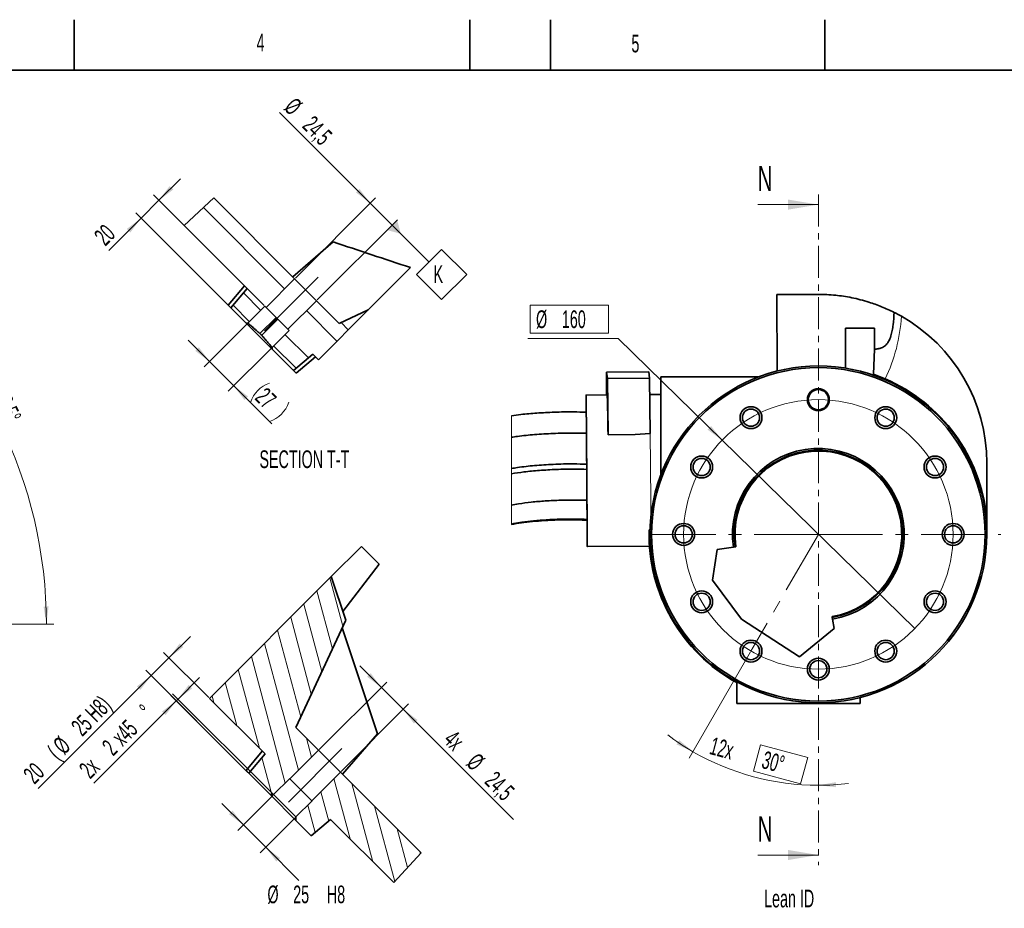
# Model space of a CAD drawing. Header units: millimetres. Extents: x 0 to 6335, y 0 to 44684.
# Tile 11 of 15: x 2139 to 4088, y 2441 to 4200. Entities that reach past the tile are written whole.
import ezdxf

# ---------------------------------------------------------------- set-up
doc = ezdxf.new("R2010")
doc.units = ezdxf.units.MM
doc.header["$LTSCALE"] = 10
doc.linetypes.add('CENTER', pattern=[10.16, 6.35, -1.27, 1.27, -1.27])
doc.linetypes.add('CENTERX2', pattern=[20.32, 12.7, -2.54, 2.54, -2.54])
doc.styles.add('SLDTEXTSTYLE0', font='TXT', dxfattribs={"width": 0.605})
doc.dimstyles.new('SLDDIMSTYLE13', dxfattribs={"dimtxt": 35, "dimasz": 35, "dimexe": 0, "dimexo": 0.0625, "dimgap": -8.75, "dimtad": 1, "dimdec": 4, "dimlfac": 3, "dimzin": 12, "dimdsep": 46, "dimtxsty": 'SLDTEXTSTYLE0', "dimsah": 1, "dimcen": 0.09, "dimadec": 1, "dimazin": 3, "dimtfac": 1, "dimtofl": 0, "dimtmove": 0, "dimatfit": 3, "dimfxl": 1, "dimfrac": 2, "dimtolj": 1, "dimarcsym": 0})
doc.dimstyles.new('SLDDIMSTYLE18', dxfattribs={"dimtxt": 35, "dimasz": 35, "dimexe": 0, "dimexo": 0.0625, "dimgap": 8.75, "dimtad": 1, "dimdec": 1, "dimlfac": 0.4, "dimrnd": 1e-09, "dimzin": 12, "dimdsep": 46, "dimtxsty": 'SLDTEXTSTYLE0', "dimsah": 1, "dimcen": 0.09, "dimadec": 0, "dimazin": 3, "dimtfac": 1, "dimtmove": 0, "dimatfit": 0, "dimfxl": 1, "dimfrac": 2, "dimtolj": 1, "dimtzin": 12, "dimarcsym": 0})
doc.dimstyles.new('SLDDIMSTYLE23', dxfattribs={"dimtxt": 35, "dimasz": 35, "dimexe": 0, "dimexo": 0.0625, "dimgap": -8.75, "dimtad": 0, "dimtih": 1, "dimtoh": 1, "dimdec": 1, "dimlfac": 0.3, "dimrnd": 1e-09, "dimzin": 12, "dimdsep": 46, "dimtxsty": 'SLDTEXTSTYLE0', "dimblk1": 'NONE', "dimsah": 1, "dimcen": 0, "dimadec": 0, "dimazin": 3, "dimtfac": 1, "dimtmove": 0, "dimatfit": 3, "dimldrblk": 'NONE', "dimfxl": 1, "dimfrac": 2, "dimtolj": 1, "dimarcsym": 0})
doc.dimstyles.new('SLDDIMSTYLE3', dxfattribs={"dimtxt": 35, "dimasz": 35, "dimexe": 0, "dimexo": 0.0625, "dimgap": 8.75, "dimtad": 1, "dimdec": 4, "dimlfac": 10, "dimzin": 12, "dimdsep": 46, "dimtxsty": 'SLDTEXTSTYLE0', "dimsah": 1, "dimcen": 0.09, "dimadec": 1, "dimazin": 3, "dimtfac": 1, "dimtofl": 0, "dimtmove": 0, "dimatfit": 3, "dimfxl": 1, "dimfrac": 2, "dimtolj": 1, "dimtzin": 12, "dimarcsym": 0})
doc.dimstyles.new('SLDDIMSTYLE7', dxfattribs={"dimtxt": 35, "dimasz": 35, "dimexe": 0, "dimexo": 0.0625, "dimgap": 8.75, "dimtad": 1, "dimdec": 1, "dimlfac": 0.4, "dimrnd": 1e-09, "dimzin": 12, "dimdsep": 46, "dimtxsty": 'SLDTEXTSTYLE0', "dimsah": 1, "dimcen": 0.09, "dimadec": 0, "dimazin": 3, "dimtfac": 1, "dimtmove": 0, "dimatfit": 0, "dimfxl": 1, "dimfrac": 2, "dimtolj": 1, "dimtzin": 12, "dimarcsym": 0})
doc.dimstyles.new('SLDDIMSTYLE8', dxfattribs={"dimtxt": 35, "dimasz": 35, "dimexe": 0, "dimexo": 0.0625, "dimgap": 8.75, "dimtad": 0, "dimtih": 1, "dimtoh": 1, "dimdec": 1, "dimlfac": 0.4, "dimrnd": 1e-09, "dimzin": 12, "dimdsep": 46, "dimtxsty": 'SLDTEXTSTYLE0', "dimsah": 1, "dimcen": 0.09, "dimadec": 0, "dimazin": 3, "dimtfac": 1, "dimtmove": 0, "dimatfit": 0, "dimfxl": 1, "dimfrac": 2, "dimtolj": 1, "dimarcsym": 0})

# ---------------------------------------------------------------- blocks, each defined once
blk = doc.blocks.new('_D_3')
at = {"color": 7, "linetype": 'Continuous', "lineweight": 0}
for p, q in [((1534.5, 3322.5), (1848.3, 3731.6)), ((1635.6, 3003.6), (2207.3, 3003.6))]:
    blk.add_line(p, q, dxfattribs=at)
at = {"color": 7, "linetype": 'Continuous', "lineweight": 18}
blk.add_arc((1289.7, 3003.6), 902.6, 0, 52.5, dxfattribs=at)
for points in [[(1839.2, 3719.7), (1863.4, 3693.9), (1869.6, 3701.7)], [(2192.3, 3003.6), (2196.6, 3038.7), (2186.6, 3038.5)]]:
    blk.add_solid(points, dxfattribs=at)
at = {"color": 7, "linetype": 'Continuous', "lineweight": 18, "insert": (2114.7, 3473.3), "char_height": 35, "attachment_point": 1, "rotation": 296.25, "style": 'SLDTEXTSTYLE0'}
blk.add_mtext('52,5°', dxfattribs=at)
blk = doc.blocks.new('_D_9')
at = {"color": 7, "linetype": 'Continuous', "lineweight": 0}
for p, q in [((2452.8, 2855.5), (2495.2, 2897.9)), ((2640.6, 2667.6), (2442.1, 2866.1)), ((2449.2, 2851.9), (2286.1, 2688.8)), ((2591.2, 2709.9), (2438.6, 2862.5)), ((2449.2, 2851.9), (2452.8, 2855.5))]:
    blk.add_line(p, q, dxfattribs=at)
at = {"color": 7, "linetype": 'Continuous', "lineweight": 18}
for points in [[(2452.8, 2855.5), (2481, 2876.7), (2474, 2883.7)], [(2449.2, 2851.9), (2420.9, 2830.7), (2428, 2823.6)]]:
    blk.add_solid(points, dxfattribs=at)
at = {"color": 7, "linetype": 'Continuous', "lineweight": 18, "char_height": 35, "attachment_point": 1, "rotation": 45, "style": 'SLDTEXTSTYLE0'}
for s, insert in [('%%d', (2373.3, 2839.8)), ('x45', (2318.4, 2785)), ('2', (2299.5, 2766.1)), ('2x', (2254.1, 2720.7))]:
    blk.add_mtext(s, dxfattribs=dict(at, insert=insert))
blk = doc.blocks.new('_D_10')
at = {"color": 7, "linetype": 'Continuous', "lineweight": 0}
for p, q in [((2434.7, 2937.1), (2477.2, 2979.5)), ((2513.6, 2858.3), (2424.1, 2947.7)), ((2434.7, 2937.1), (2399.4, 2901.8)), ((2591.2, 2709.9), (2388.8, 2912.4)), ((2399.4, 2901.8), (2175.8, 2678.2))]:
    blk.add_line(p, q, dxfattribs=at)
at = {"color": 7, "linetype": 'Continuous', "lineweight": 18}
for points in [[(2434.7, 2937.1), (2463, 2958.3), (2456, 2965.4)], [(2399.4, 2901.8), (2371.1, 2880.5), (2378.2, 2873.5)]]:
    blk.add_solid(points, dxfattribs=at)
at = {"color": 7, "linetype": 'Continuous', "lineweight": 18, "char_height": 35, "attachment_point": 1, "rotation": 45, "style": 'SLDTEXTSTYLE0'}
for s, insert in [('25 H8)', (2238.5, 2804.8)), ('%%c', (2202.5, 2768.6)), ('(', (2190.9, 2757.2)), ('20', (2143.8, 2710.1))]:
    blk.add_mtext(s, dxfattribs=dict(at, insert=insert))
blk = doc.blocks.new('_D_11')
at = {"color": 7, "linetype": 'Continuous', "lineweight": 0}
for p, q in [((2855.1, 2878.5), (2812.7, 2920.9)), ((2732.2, 2755.6), (2865.7, 2889.1)), ((2855.1, 2878.5), (2898.4, 2835.2)), ((2775.5, 2712.3), (2909, 2845.8)), ((2898.4, 2835.2), (3116.5, 2617.1))]:
    blk.add_line(p, q, dxfattribs=at)
at = {"color": 7, "linetype": 'Continuous', "lineweight": 18}
for points in [[(2855.1, 2878.5), (2833.9, 2906.8), (2826.8, 2899.7)], [(2898.4, 2835.2), (2919.7, 2806.9), (2926.7, 2814)]]:
    blk.add_solid(points, dxfattribs=at)
at = {"color": 7, "linetype": 'Continuous', "lineweight": 18, "char_height": 35, "attachment_point": 1, "rotation": 315, "style": 'SLDTEXTSTYLE0'}
for s, insert in [('4x', (3000.8, 2796.7)), ('%%c', (3046.1, 2751.3)), ('24,5', (3082.3, 2715.3))]:
    blk.add_mtext(s, dxfattribs=dict(at, insert=insert))
blk = doc.blocks.new('_D_12')
at = {"color": 7, "linetype": 'Continuous', "lineweight": 0}
for p, q in [((2640.6, 2664.8), (2571.4, 2595.6)), ((2582, 2606.2), (2539.6, 2648.7)), ((2684.8, 2620.6), (2615.6, 2551.4)), ((2582, 2606.2), (2626.2, 2562)), ((2626.2, 2562), (2691.6, 2496.6))]:
    blk.add_line(p, q, dxfattribs=at)
at = {"color": 7, "linetype": 'Continuous', "lineweight": 18}
for points in [[(2582, 2606.2), (2560.8, 2634.5), (2553.7, 2627.4)], [(2626.2, 2562), (2647.4, 2533.8), (2654.5, 2540.8)]]:
    blk.add_solid(points, dxfattribs=at)
at = {"color": 7, "linetype": 'Continuous', "lineweight": 18, "char_height": 35, "attachment_point": 1, "style": 'SLDTEXTSTYLE0'}
for s, insert in [('%%c', (2629.7, 2486.3)), ('25', (2680.7, 2486.4)), ('H8', (2747.3, 2486.4))]:
    blk.add_mtext(s, dxfattribs=dict(at, insert=insert))
blk = doc.blocks.new('_D_28')
at = {"color": 7, "linetype": 'Continuous', "lineweight": 0}
for p, q in [((2833.1, 3836.9), (2653.4, 4016.6)), ((2684.9, 3688.6), (2843.7, 3847.5)), ((2833.1, 3836.9), (2876.4, 3793.5)), ((2728.2, 3645.3), (2887, 3804.1))]:
    blk.add_line(p, q, dxfattribs=at)
at = {"color": 7, "linetype": 'Continuous', "lineweight": 18}
blk.add_solid([(2833.1, 3836.9), (2811.9, 3865.1), (2804.8, 3858.1)], dxfattribs=at)
at = {"color": 7, "linetype": 'Continuous', "lineweight": 18, "char_height": 35, "attachment_point": 1, "rotation": 315, "style": 'SLDTEXTSTYLE0'}
for s, insert in [('%%c', (2685.3, 4048.5)), ('24,5', (2721.4, 4012.5))]:
    blk.add_mtext(s, dxfattribs=dict(at, insert=insert))
blk = doc.blocks.new('_D_29')
at = {"color": 7, "linetype": 'Continuous', "lineweight": 0}
for p, q in [((2415, 3842.6), (2457.5, 3885)), ((2415, 3842.6), (2379.7, 3807.2)), ((2623.3, 3634.3), (2404.4, 3853.2)), ((2379.7, 3807.2), (2315.9, 3743.4)), ((2556, 3630.9), (2369.1, 3817.8))]:
    blk.add_line(p, q, dxfattribs=at)
at = {"color": 7, "linetype": 'Continuous', "lineweight": 18}
for points in [[(2415, 3842.6), (2443.3, 3863.8), (2436.2, 3870.8)], [(2379.7, 3807.2), (2351.4, 3786), (2358.5, 3778.9)]]:
    blk.add_solid(points, dxfattribs=at)
at = {"color": 7, "linetype": 'Continuous', "lineweight": 18, "insert": (2284, 3775.3), "char_height": 35, "attachment_point": 1, "rotation": 45, "style": 'SLDTEXTSTYLE0'}
blk.add_mtext('20', dxfattribs=at)
blk = doc.blocks.new('_D_30')
at = {"color": 7, "linetype": 'Continuous', "lineweight": 0}
for p, q in [((2589.7, 3597.9), (2504.6, 3512.7)), ((2515.2, 3523.3), (2472.8, 3565.8)), ((2637.4, 3550.1), (2552.3, 3465)), ((2515.2, 3523.3), (2562.9, 3475.6)), ((2562.9, 3475.6), (2638.2, 3400.3))]:
    blk.add_line(p, q, dxfattribs=at)
at = {"color": 7, "linetype": 'Continuous', "lineweight": 18}
for centre, start, end in [((2652.9, 3423.6), 108.4349, 161.5651), ((2614.7, 3461.8), 288.4349, 341.5651)]:
    blk.add_arc(centre, 60.1, start, end, dxfattribs=at)
for points in [[(2515.2, 3523.3), (2494, 3551.6), (2486.9, 3544.5)], [(2562.9, 3475.6), (2584.1, 3447.3), (2591.2, 3454.4)]]:
    blk.add_solid(points, dxfattribs=at)
at = {"color": 7, "linetype": 'Continuous', "lineweight": 18, "insert": (2627.8, 3474.5), "char_height": 35, "attachment_point": 1, "rotation": 315, "style": 'SLDTEXTSTYLE0'}
blk.add_mtext('27', dxfattribs=at)
blk = doc.blocks.new('SW_DATUMTAG_3')
at = {"color": 0, "linetype": 'Continuous', "lineweight": 18}
for p, q in [((-82, 124.9), (-8.7, 51.6)), ((-33.5, 26.9), (16, 76.4)), ((16, 76.4), (65.5, 26.9)), ((16, -22.6), (-33.5, 26.9)), ((65.5, 26.9), (16, -22.6))]:
    blk.add_line(p, q, dxfattribs=at)
at = {"color": 0, "linetype": 'Continuous', "lineweight": 0}
blk.add_solid([(-72.1, 134.8), (-91.9, 115), (-64.7, 107.6)], dxfattribs=at)
at = {"color": 0, "linetype": 'Continuous', "lineweight": 0, "insert": (0, 45.1), "char_height": 35, "attachment_point": 1, "style": 'SLDTEXTSTYLE0'}
blk.add_mtext('K', dxfattribs=at)
blk = doc.blocks.new('_D_35')
at = {"color": 7, "linetype": 'Continuous', "lineweight": 0}
for p, q in [((3585.6, 2948.7), (3464.2, 2738.3)), ((3591.4, 2712.9), (3605.3, 2764.7)), ((3605.3, 2764.7), (3698.8, 2739.7)), ((3698.8, 2739.7), (3684.9, 2687.8)), ((3684.9, 2687.8), (3591.4, 2712.9))]:
    blk.add_line(p, q, dxfattribs=at)
at = {"color": 7, "linetype": 'Continuous', "lineweight": 18}
for start, end in [(233.0851, 240), (240, 270), (270, 276.9149)]:
    blk.add_arc((3720, 3181.3), 496.5, start, end, dxfattribs=at)
for points in [[(3471.7, 2751.3), (3444.7, 2774.1), (3439.4, 2765.6)], [(3720, 2684.8), (3755.1, 2681), (3754.8, 2691)]]:
    blk.add_solid(points, dxfattribs=at)
at = {"color": 7, "linetype": 'Continuous', "lineweight": 18, "char_height": 35, "attachment_point": 1, "rotation": 345, "style": 'SLDTEXTSTYLE0'}
for s, insert in [('12x', (3511.4, 2781)), ('30°', (3614.7, 2753.3))]:
    blk.add_mtext(s, dxfattribs=dict(at, insert=insert))
blk = doc.blocks.new('_D_36')
at = {"color": 7, "linetype": 'Continuous', "lineweight": 0}
for p, q in [((3149.3, 3579.5), (3149.3, 3635)), ((3149.3, 3635), (3304.6, 3635)), ((3304.6, 3635), (3304.6, 3579.5)), ((3323.6, 3568.8), (3145.3, 3568.8)), ((3304.6, 3579.5), (3149.3, 3579.5)), ((3529.3, 3367.8), (3323.6, 3568.8)), ((3910.6, 2994.9), (3529.3, 3367.8))]:
    blk.add_line(p, q, dxfattribs=at)
at = {"color": 7, "linetype": 'Continuous', "lineweight": 18}
blk.add_solid([(3529.3, 3367.8), (3507.7, 3395.8), (3500.7, 3388.6)], dxfattribs=at)
at = {"color": 7, "linetype": 'Continuous', "lineweight": 18, "char_height": 35, "attachment_point": 1, "style": 'SLDTEXTSTYLE0'}
for s, insert in [('%%c', (3161.3, 3624.7)), ('160', (3212.4, 3624.7))]:
    blk.add_mtext(s, dxfattribs=dict(at, insert=insert))
blk = doc.blocks.new('_None')

msp = doc.modelspace()

# ---------------------------------------------------------------- hatches: boundary and pattern name
at = {"linetype": 'Continuous', "lineweight": 18}
h = msp.add_hatch(dxfattribs=at)
h.set_pattern_fill('ANSI32', scale=10, angle=90, style=0)
h.paths.add_polyline_path([(2683.494871, 3687.223413), (2523.491433, 3847.226851), (2464.947474, 3792.633725), (2589.665836, 3667.915363), (2557.403688, 3629.466833), (2587.593514, 3599.277007), (2591.129048, 3599.277007), (2624.71662, 3632.864579), (2626.926329, 3630.65487)], flags=0)
h = msp.add_hatch(dxfattribs=at)
h.set_pattern_fill('ANSI32', scale=10, angle=90, style=0)
h.paths.add_polyline_path([(2828.906473, 3625.542694), (2771.803257, 3598.915027), (2726.805161, 3643.913122), (2670.236619, 3587.34458), (2672.446328, 3585.134871), (2638.858756, 3551.547299), (2638.858756, 3548.011765), (2681.147375, 3505.723146), (2719.595905, 3537.985294), (2730.472489, 3527.10871)], flags=0)
h = msp.add_hatch(dxfattribs=at)
h.set_pattern_fill('ANSI31', scale=10, angle=60, style=0)
h.paths.add_polyline_path([(2784.755636, 3011.361157), (2755.855395, 3097.734873), (2514.986623, 2856.866101), (2624.882892, 2746.969833), (2592.620744, 2708.521302), (2634.909363, 2666.232683), (2641.980431, 2666.232683), (2673.800236, 2698.052488), (2674.242178, 2697.610547), (2730.81072, 2754.179089), (2685.812625, 2799.177184)], flags=0)
h = msp.add_hatch(dxfattribs=at)
h.set_pattern_fill('ANSI31', scale=10, angle=60, style=0)
h.paths.add_polyline_path([(2717.99441, 2653.858314), (2686.174605, 2622.038509), (2686.174605, 2614.967442), (2716.364431, 2584.777616), (2754.812961, 2617.039763), (2879.531323, 2492.321401), (2934.124448, 2550.865361), (2774.12101, 2710.868799), (2717.552468, 2654.300256)], flags=0)

# ---------------------------------------------------------------- linework, layer by layer
at = {"color": 7, "linetype": 'Continuous', "lineweight": 35}
for p, q in [((2247.5, 4100), (2247.5, 4200)), ((3030, 4100), (3030, 4200)), ((3190, 4100), (3190, 4200)), ((3732.5, 4100), (3732.5, 4200)), ((5860, 4100), (200, 4100)), ((2523.491433, 3847.226851), (2464.947474, 3792.633725)), ((2683.494871, 3687.223413), (2523.491433, 3847.226851)), ((2589.665836, 3667.915363), (2464.947474, 3792.633725)), ((2759.757063, 3760.222298), (2679.651095, 3691.067189)), ((2828.906473, 3625.542694), (2912.718113, 3709.354334)), ((2626.926329, 3630.65487), (2683.494871, 3687.223413)), ((2683.494871, 3687.223413), (2726.805161, 3643.913122)), ((2584.362535, 3673.218664), (2552.100387, 3634.770134)), ((2589.665836, 3667.915363), (2557.403688, 3629.466833)), ((2726.805161, 3643.913122), (2670.236619, 3587.34458)), ((2771.803257, 3598.915027), (2726.805161, 3643.913122)), ((3637.822352, 3656.341419), (3638.371162, 3504.587471)), ((3637.822352, 3656.341419), (3719.950027, 3656.341419)), ((2557.403688, 3629.466833), (2552.100387, 3634.770134)), ((2587.593514, 3599.277007), (2557.403688, 3629.466833)), ((2624.71662, 3632.864579), (2591.129048, 3599.277007)), ((2624.71662, 3632.864579), (2626.926329, 3630.65487)), ((2670.236619, 3587.34458), (2626.926329, 3630.65487)), ((2828.906473, 3625.542694), (2730.472489, 3527.10871)), ((2771.803257, 3598.915027), (2828.906473, 3625.542694)), ((3869.819996, 3620.749747), (3869.819897, 3620.746816)), ((2587.593514, 3599.277007), (2591.129048, 3599.277007)), ((2638.858756, 3548.011765), (2587.593514, 3599.277007)), ((2670.236619, 3587.34458), (2672.446328, 3585.134871)), ((3773.510761, 3589.674766), (3773.509147, 3510.34374)), ((3773.510761, 3589.674766), (3830.752728, 3589.674766)), ((3830.768672, 3547.679221), (3830.752728, 3589.674766)), ((2638.858756, 3551.547299), (2672.446328, 3585.134871)), ((2638.858756, 3551.547299), (2638.858756, 3548.011765)), ((2681.147375, 3505.723146), (2638.858756, 3548.011765)), ((3828.929968, 3498.119523), (3830.768672, 3547.679221)), ((2681.147375, 3505.723146), (2719.595905, 3537.985294)), ((2686.450675, 3500.419845), (2724.899206, 3532.681993)), ((2730.472489, 3527.10871), (2719.595905, 3537.985294)), ((2686.450675, 3500.419845), (2681.147375, 3505.723146)), ((3300.659068, 3495.99278), (3300.989488, 3495.995462)), ((3300.933857, 3457.335169), (3300.659068, 3495.99278)), ((3300.659068, 3495.99278), (3300.990234, 3493.114943)), ((3300.987899, 3502.132182), (3384.313964, 3502.809043)), ((3300.990234, 3493.114943), (3300.987899, 3502.132182)), ((3300.987899, 3502.132182), (3302.425501, 3489.639496)), ((3302.425501, 3489.639496), (3385.751565, 3490.316381)), ((3302.425501, 3489.639496), (3303.789975, 3378.593782)), ((3384.313964, 3502.809043), (3385.751565, 3490.316381)), ((3385.751565, 3490.316381), (3387.093467, 3381.108031)), ((3601.647747, 3493.008077), (3408.283353, 3493.008077)), ((3408.283353, 3299.557328), (3408.283353, 3493.008077)), ((3828.929968, 3498.119523), (3852.132417, 3489.16087)), ((3301.770912, 3457.341179), (3260.422182, 3457.044596)), ((3408.280165, 3458.127166), (3386.1493, 3457.947383)), ((3303.789975, 3378.593782), (3303.784276, 3378.633072)), ((3303.789975, 3378.593782), (3357.428236, 3379.029492)), ((3357.428236, 3379.029492), (3387.093467, 3381.108031)), ((4053.283341, 3323.00808), (4053.283341, 3214.716393)), ((3262.198488, 3210.712097), (3262.196414, 3211.063423)), ((4053.283341, 3214.716393), (4053.283341, 3181.341418)), ((3386.733368, 3190.160472), (3385.065784, 3190.147644)), ((2815.507005, 3157.386483), (2755.855395, 3097.734873)), ((2850.473665, 3122.419823), (2815.507005, 3157.386483)), ((3262.572941, 3157.187626), (3385.75437, 3158.07116)), ((3551.81732, 3156.21382), (3555.11404, 3156.706517)), ((3555.11404, 3156.706517), (3556.762407, 3156.952868)), ((3510.568646, 3090.626776), (3519.47692, 3151.380513)), ((3519.47692, 3151.380513), (3551.81732, 3156.21382)), ((2779.036304, 3028.454438), (2850.473665, 3122.419823)), ((2755.855395, 3097.734873), (2514.986623, 2856.866101)), ((2755.855395, 3097.734873), (2784.755636, 3011.361157)), ((3510.568646, 3090.626776), (3568.116409, 3013.390642)), ((2784.755636, 3011.361157), (2685.812625, 2799.177184)), ((3568.116409, 3013.390642), (3682.328718, 2939.220292)), ((3747.457944, 3016.960488), (3747.182868, 3018.604297)), ((3748.008119, 3013.67287), (3747.457944, 3016.960488)), ((3748.008119, 3013.67287), (3751.142181, 2994.944351)), ((2847.317487, 2786.873247), (2777.675738, 2996.178267)), ((3682.328718, 2939.220292), (3751.142181, 2994.944351)), ((3558.283356, 2846.341416), (3558.283356, 2887.932345)), ((2624.882892, 2746.969833), (2514.986623, 2856.866101)), ((3719.950027, 2846.341416), (3558.283356, 2846.341416)), ((3719.950027, 2846.341416), (3759.592555, 2846.341416)), ((3759.592555, 2846.341416), (3802.990573, 2846.341416)), ((3802.990573, 2858.517354), (3802.990573, 2846.341416)), ((2730.81072, 2754.179089), (2685.812625, 2799.177184)), ((2847.317487, 2786.873247), (2778.190616, 2706.799193)), ((2619.579591, 2752.273133), (2587.317443, 2713.824603)), ((2674.242178, 2697.610547), (2730.81072, 2754.179089)), ((2730.81072, 2754.179089), (2774.12101, 2710.868799)), ((2624.882892, 2746.969833), (2592.620744, 2708.521302)), ((2592.620744, 2708.521302), (2587.317443, 2713.824603)), ((2634.909363, 2666.232683), (2592.620744, 2708.521302)), ((2774.12101, 2710.868799), (2717.552468, 2654.300256)), ((2934.124448, 2550.865361), (2774.12101, 2710.868799)), ((2641.980431, 2666.232683), (2673.800236, 2698.052488)), ((2673.800236, 2698.052488), (2674.242178, 2697.610547)), ((2717.552468, 2654.300256), (2674.242178, 2697.610547)), ((2634.909363, 2666.232683), (2641.980431, 2666.232683)), ((2686.174605, 2614.967442), (2634.909363, 2666.232683)), ((2641.980431, 2666.232683), (2686.174605, 2622.038509)), ((2717.99441, 2653.858314), (2686.174605, 2622.038509)), ((2717.552468, 2654.300256), (2717.99441, 2653.858314)), ((2686.174605, 2622.038509), (2686.174605, 2614.967442)), ((2716.364431, 2584.777616), (2686.174605, 2614.967442)), ((2716.364431, 2584.777616), (2754.812961, 2617.039763)), ((2879.531323, 2492.321401), (2754.812961, 2617.039763)), ((2879.531323, 2492.321401), (2934.124448, 2550.865361))]:
    msp.add_line(p, q, dxfattribs=at)
at = {"color": 7, "linetype": 'CENTER', "lineweight": 18}
msp.add_line((3719.950018, 3853.981419), (3719.950018, 2526.772598), dxfattribs=at)
at = {"color": 7, "linetype": 'Continuous', "lineweight": 18}
for p, q in [((3599.950018, 3833.981419), (3719.950018, 3833.981419)), ((3112.402615, 3416.18298), (3112.402615, 3200.892425)), ((3599.950018, 2546.772598), (3719.950018, 2546.772598))]:
    msp.add_line(p, q, dxfattribs=at)
at = {"color": 7, "linetype": 'CENTERX2', "lineweight": 18, "ltscale": 2.5}
for p, q in [((2729.898754, 3690.317005), (2623.832736, 3584.250988)), ((2671.148585, 2651.206664), (2777.214603, 2757.272681))]:
    msp.add_line(p, q, dxfattribs=at)
at = {"color": 8, "linetype": 'Continuous', "lineweight": 18}
for p, q in [((2646.813707, 3610.767492), (2614.923304, 3578.877089)), ((2650.349241, 3607.231958), (2618.458838, 3575.341555)), ((3870.326387, 3480.693956), (3870.333192, 3478.824233))]:
    msp.add_line(p, q, dxfattribs=at)
at = {"color": 7, "linetype": 'CENTERX2', "lineweight": 18}
for q in [(3367.75268, 3181.34142), (3586.616685, 2950.401312), (4080.836397, 3181.34142)]:
    msp.add_line((3719.950018, 3181.34142), q, dxfattribs=at)
at = {"color": 7, "linetype": 'Continuous', "lineweight": 35, "flags": 128}
for points in [[(3260.599382, 3423.675507), (3260.597569, 3423.959722), (3260.548345, 3431.805581), (3260.506548, 3438.675587), (3260.472511, 3444.515948), (3260.446484, 3449.280967), (3260.428689, 3452.933341), (3260.419264, 3455.44451), (3260.418271, 3456.794803), (3260.425734, 3456.973667), (3260.441579, 3455.979685), (3260.465694, 3453.820656), (3260.49788, 3450.513467), (3260.53789, 3446.083973), (3260.585412, 3440.566892), (3260.640075, 3434.005365), (3260.701442, 3426.450749), (3260.769044, 3417.962203), (3260.842345, 3408.606112), (3260.920788, 3398.455739), (3261.003725, 3387.590508), (3261.090537, 3376.095454), (3261.18054, 3364.060556), (3261.273014, 3351.579964), (3261.367251, 3338.751405), (3261.462507, 3325.675239), (3261.558036, 3312.453836), (3261.653093, 3299.190648), (3261.746933, 3285.989498), (3261.838811, 3272.953677), (3261.928032, 3260.185232), (3262.013875, 3247.784088), (3262.095682, 3235.847302), (3262.172808, 3224.468278), (3262.244656, 3213.736096), (3262.310644, 3203.734734), (3262.370273, 3194.542475), (3262.423073, 3186.231259), (3262.468633, 3178.866124), (3262.506594, 3172.504725), (3262.536657, 3167.196839), (3262.558574, 3162.98401), (3262.572209, 3159.899212), (3262.577412, 3157.966588), (3262.574183, 3157.201258), (3262.562511, 3157.609217), (3262.542518, 3159.187269), (3262.514343, 3161.923066), (3262.478207, 3165.795195), (3262.434398, 3170.773353), (3262.38325, 3176.818574), (3262.325185, 3183.883556), (3262.260625, 3191.912997), (3262.190106, 3200.844058), (3262.123796, 3209.361587)], [(3303.784276, 3378.633072), (3303.615253, 3390.390808), (3303.440984, 3401.45425), (3303.26294, 3411.730811), (3303.082599, 3421.134512), (3302.901469, 3429.586624), (3302.721072, 3437.016467), (3302.542916, 3443.361878), (3302.368492, 3448.569735), (3302.199258, 3452.596451), (3302.03663, 3455.408374), (3301.881969, 3456.981962), (3301.770912, 3457.341179)]]:
    msp.add_lwpolyline(points, dxfattribs=at)
at = {"color": 8, "linetype": 'Continuous', "lineweight": 18, "flags": 128}
msp.add_lwpolyline([(3387.093467, 3381.108031), (3387.25566, 3368.942921), (3387.410184, 3356.276239), (3387.555768, 3343.212267), (3387.69121, 3329.858517), (3387.815399, 3316.324947), (3387.927312, 3302.722931), (3388.026024, 3289.164451), (3388.110728, 3275.761117), (3388.180721, 3262.62326), (3388.235433, 3249.859013), (3388.274409, 3237.573465), (3388.297329, 3225.867746), (3388.304007, 3214.838198)], dxfattribs=at)
at = {"color": 7, "linetype": 'Continuous', "lineweight": 35}
for centre, radius in [((3719.950016, 3181.34141), 333.333331), ((3719.950022, 3181.341414), 330.000003), ((3719.950014, 3448.008083), 21.666677), ((3719.950025, 3448.008083), 20), ((3586.616691, 3412.281523), 21.666667), ((3853.28335, 3412.281536), 21.666673), ((3586.616679, 3412.281513), 16.999992), ((3853.283355, 3412.281519), 17.000003), ((3489.009915, 3314.674758), 21.666669), ((3950.89013, 3314.674772), 21.666674), ((3489.009911, 3314.674751), 16.999999), ((3950.890135, 3314.674754), 17.000005), ((3453.283351, 3181.34142), 21.666666), ((3453.283351, 3181.341418), 16.999999), ((3986.6167, 3181.34142), 21.666675), ((3986.616681, 3181.341408), 16.999983), ((3489.009912, 3048.008085), 21.666668), ((3489.009909, 3048.008085), 17), ((3950.890127, 3048.008099), 21.666674), ((3950.890133, 3048.008088), 17.000005), ((3586.61669, 2950.401309), 21.666669), ((3586.616681, 2950.401309), 16.999994), ((3853.283348, 2950.401322), 21.666675), ((3853.283357, 2950.401315), 17.000005), ((3719.950017, 2914.674761), 21.666673), ((3719.950023, 2914.674753), 17.000005)]:
    msp.add_circle(centre, radius, dxfattribs=at)
at = {"color": 7, "linetype": 'Continuous', "lineweight": 18}
msp.add_circle((3719.950018, 3181.34142), 266.666667, dxfattribs=at)
at = {"color": 8, "linetype": 'Continuous', "lineweight": 18}
msp.add_arc((3553.282683, 3633.008275), 331.667363, 334.29677145, 356.538507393, dxfattribs=at)
at = {"color": 7, "linetype": 'Continuous', "lineweight": 35}
for centre, radius, start, end in [((3719.95008, 3323.008157), 333.333261, 359.999986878, 60.449879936), ((3719.949917, 3181.34136), 335.000097, 5.717688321, 66.760559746), ((3719.950013, 3181.341415), 169.999996, 279.500004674, 188.499998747), ((3719.950018, 3181.341425), 166.666668, 279.499996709, 188.500001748), ((3719.95002, 3181.341418), 164.999995, 279.499997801, 188.499999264), ((3719.949993, 3181.341414), 334.999975, 178.493677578, 241.145499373)]:
    msp.add_arc(centre, radius, start, end, dxfattribs=at)
for points in [[(2912.718113, 3709.354334), (2861.736381, 3726.325579), (2810.748639, 3743.279473), (2759.757063, 3760.222298)], [(2614.923304, 3578.877089), (2616.195796, 3577.792558), (2617.374307, 3576.614047), (2618.458838, 3575.341555)]]:
    msp.add_open_spline(points, degree=3, dxfattribs=at)
for points, knots in [([(3719.950027, 3656.341419), (3725.458587, 3656.262197), (3736.900308, 3656.097647), (3753.537268, 3654.776581), (3770.056292, 3652.687385), (3786.311714, 3649.812989), (3803.121851, 3645.962932), (3822.911745, 3640.285979), (3845.446549, 3632.30922), (3861.621319, 3624.63811), (3869.819946, 3620.749796)], [0, 0, 0, 0, 0.1063207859, 0.220836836, 0.3219201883, 0.4276379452, 0.5393472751, 0.6546351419, 0.824942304, 1, 1, 1, 1]), ([(3869.819897, 3620.746816), (3869.352101, 3612.481341), (3868.675905, 3600.533652), (3866.231655, 3585.044487), (3863.557196, 3573.589761), (3859.561371, 3563.081122), (3852.971481, 3554.655541), (3845.486238, 3550.40889), (3838.0324, 3548.46074), (3833.327438, 3547.877856), (3830.887604, 3547.688453), (3830.768672, 3547.679221)], [0, 0, 0, 0, 0.2678212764, 0.387133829, 0.5071061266, 0.6486098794, 0.7475865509, 0.8468573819, 0.9207668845, 0.9961376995, 1, 1, 1, 1]), ([(3884.344953, 3612.982963), (3882.572874, 3613.976916), (3877.783665, 3616.663167), (3872.897934, 3619.170294), (3869.819996, 3620.749747)], [0, 0, 0, 0, 0.3700148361, 1, 1, 1, 1]), ([(2591.129048, 3599.277007), (2591.129048, 3599.277007), (2591.167501, 3599.243856), (2591.321612, 3599.111009), (2591.43646, 3599.012009), (2591.891115, 3598.620143), (2592.339974, 3598.233311), (2593.238312, 3597.459489), (2593.57453, 3597.169924), (2594.307835, 3596.538539), (2595.104874, 3595.85243), (2596.027816, 3595.058396), (2597.014759, 3594.209602), (2597.543446, 3593.755063), (2599.199842, 3592.331542), (2600.397361, 3591.303096), (2602.330761, 3589.644286), (2602.998243, 3589.071854), (2604.380799, 3587.886786), (2605.08763, 3587.281217), (2607.239132, 3585.438935), (2608.7206, 3584.17168), (2611.014484, 3582.211845), (2611.793703, 3581.546488), (2613.353983, 3580.215026), (2614.137127, 3579.547138), (2614.923304, 3578.877089)], [0, 0, 0, 0, 0.0625, 0.0625, 0.125, 0.125, 0.25, 0.25, 0.3125, 0.3125, 0.375, 0.4375, 0.4375, 0.5, 0.5, 0.625, 0.625, 0.6875, 0.6875, 0.75, 0.75, 0.875, 0.875, 0.9375, 0.9375, 1, 1, 1, 1]), ([(2618.458838, 3575.341555), (2619.799959, 3573.768003), (2621.12251, 3572.218222), (2623.731346, 3569.164679), (2625.027508, 3567.649408), (2627.48434, 3564.780219), (2628.655655, 3563.413816), (2630.325261, 3561.467822), (2630.868972, 3560.834407), (2631.903709, 3559.629443), (2632.397443, 3559.054736), (2633.809011, 3557.412253), (2634.659699, 3556.423221), (2636.159813, 3554.680035), (2636.788248, 3553.950262), (2637.554669, 3553.060515), (2637.780557, 3552.798337), (2638.171598, 3552.344527), (2638.336436, 3552.153264), (2638.728359, 3551.698544), (2638.858756, 3551.547299), (2638.858756, 3551.547299)], [0, 0, 0, 0, 0.125, 0.125, 0.25, 0.25, 0.375, 0.375, 0.4375, 0.4375, 0.5, 0.5, 0.625, 0.625, 0.75, 0.75, 0.8125, 0.8125, 0.875, 0.875, 1, 1, 1, 1]), ([(3260.701207, 3423.21978), (3252.333537, 3423.448388), (3231.270952, 3424.023828), (3198.569364, 3423.427068), (3163.671409, 3421.63659), (3135.284237, 3419.237201), (3118.579748, 3417.007499), (3112.402615, 3416.18298)], [0, 0, 0, 0, 0.1689450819, 0.4252581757, 0.6598710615, 0.874224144, 1, 1, 1, 1]), ([(3260.696898, 3423.049311), (3260.698645, 3422.975162), (3260.725087, 3421.853186), (3260.725937, 3418.901246), (3260.782788, 3413.595429), (3260.829628, 3406.527719), (3260.891243, 3398.375917), (3260.949856, 3389.975872), (3260.98951, 3384.313508), (3261.007368, 3381.564677), (3261.007835, 3381.492729)], [0, 0, 0, 0, 0.0053541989, 0.0810161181, 0.2130755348, 0.3884038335, 0.5912314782, 0.8015613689, 0.9948060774, 1, 1, 1, 1]), ([(3261.030063, 3381.492332), (3252.327863, 3381.706853), (3230.33504, 3382.249006), (3196.060761, 3381.411521), (3159.249702, 3379.103344), (3131.67675, 3376.43664), (3116.445327, 3374.067434), (3112.402615, 3373.438602)], [0, 0, 0, 0, 0.1752096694, 0.4428024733, 0.6897383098, 0.9176505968, 1, 1, 1, 1]), ([(3261.025356, 3381.27994), (3261.027396, 3381.194326), (3261.058741, 3379.878246), (3261.059152, 3376.417347), (3261.126101, 3370.204068), (3261.180617, 3361.942903), (3261.252872, 3352.425498), (3261.320298, 3342.61418), (3261.386337, 3333.636678), (3261.421196, 3326.646928), (3261.462974, 3322.633389), (3261.458033, 3321.064245), (3261.45754, 3320.907786)], [0, 0, 0, 0, 0.0042554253, 0.065414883, 0.1719559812, 0.3130206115, 0.4759212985, 0.6448947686, 0.8005610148, 0.9220282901, 0.9922255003, 1, 1, 1, 1]), ([(3112.402615, 3311.650527), (3116.468378, 3312.340098), (3131.667583, 3314.917951), (3159.317649, 3317.793554), (3196.418376, 3320.269751), (3230.85669, 3321.143927), (3252.917683, 3320.537987), (3261.449195, 3320.303656)], [0, 0, 0, 0, 0.0827312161, 0.3092774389, 0.5572445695, 0.8287759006, 1, 1, 1, 1]), ([(3261.421727, 3320.304227), (3261.422771, 3320.161131), (3261.437098, 3318.197297), (3261.461438, 3314.744153), (3261.483946, 3311.4341), (3261.494072, 3309.944791)], [0, 0, 0, 0, 0.0414396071, 0.5687098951, 1, 1, 1, 1]), ([(3261.541185, 3309.943798), (3253.676773, 3310.159674), (3233.578676, 3310.711364), (3202.290662, 3310.055551), (3168.72381, 3308.169351), (3139.077829, 3305.34552), (3120.694606, 3302.570845), (3112.402615, 3301.319291)], [0, 0, 0, 0, 0.15775018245, 0.40314247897, 0.62723942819, 0.83186151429, 1, 1, 1, 1]), ([(3261.535423, 3309.714605), (3261.537462, 3309.629264), (3261.568933, 3308.312069), (3261.569152, 3304.849983), (3261.636173, 3298.638622), (3261.690601, 3290.386959), (3261.762723, 3280.884717), (3261.830081, 3271.086342), (3261.89608, 3262.11187), (3261.930992, 3255.115075), (3261.97285, 3251.09255), (3261.967913, 3249.518136), (3261.96742, 3249.360892)], [0, 0, 0, 0, 0.0042431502, 0.0654904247, 0.1720673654, 0.3130074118, 0.4756498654, 0.6443969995, 0.800053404, 0.9217425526, 0.992184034, 1, 1, 1, 1]), ([(3112.402615, 3239.406829), (3117.154901, 3240.256194), (3130.224022, 3242.592008), (3152.622454, 3245.326248), (3180.430184, 3247.781826), (3211.046026, 3249.162169), (3238.541505, 3249.562943), (3255.835359, 3249.011001), (3261.956754, 3248.815633)], [0, 0, 0, 0, 0.0964648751, 0.2652852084, 0.4506927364, 0.6542451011, 0.8776153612, 1, 1, 1, 1]), ([(3261.948247, 3248.815857), (3261.951586, 3248.400338), (3261.970547, 3246.040365), (3262.005083, 3241.394383), (3262.054026, 3234.753666), (3262.103093, 3227.794164), (3262.14909, 3221.304202), (3262.180097, 3216.11035), (3262.205382, 3212.933589), (3262.206999, 3211.573255), (3262.207292, 3211.327075)], [0, 0, 0, 0, 0.0332517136, 0.188855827, 0.3717909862, 0.564669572, 0.745783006, 0.8911433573, 0.9803001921, 1, 1, 1, 1]), ([(3112.402615, 3201.790605), (3119.323225, 3203.024641), (3133.926278, 3205.628558), (3157.132473, 3208.309936), (3182.661254, 3210.40766), (3210.574147, 3211.573962), (3237.360516, 3211.869071), (3254.841131, 3211.302051), (3262.203517, 3211.063237)], [0, 0, 0, 0, 0.1402090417, 0.2958525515, 0.4657815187, 0.6511222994, 0.8530616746, 1, 1, 1, 1]), ([(3112.402615, 3201.736222), (3112.661503, 3201.791989), (3123.64065, 3204.157005), (3146.69146, 3206.968586), (3182.384759, 3210.261247), (3221.2744, 3211.605208), (3248.210418, 3211.017367), (3262.198488, 3210.712097)], [0, 0, 0, 0, 0.0052848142, 0.2241227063, 0.4623862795, 0.7208133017, 1, 1, 1, 1]), ([(3112.402615, 3200.892425), (3114.094363, 3201.215268), (3122.371327, 3202.794799), (3138.125362, 3204.977182), (3160.470507, 3207.464496), (3185.423328, 3209.243551), (3213.184345, 3210.198256), (3239.091539, 3210.30805), (3255.747725, 3209.651682), (3262.175428, 3209.398386)], [0, 0, 0, 0, 0.03437392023, 0.16817624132, 0.31725699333, 0.48310139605, 0.66731779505, 0.87161631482, 1, 1, 1, 1]), ([(3262.190528, 3209.817519), (3262.19133, 3209.795965), (3262.209086, 3209.31901), (3262.197369, 3210.211517), (3262.186182, 3211.06369)], [0, 0, 0, 0, 0.0451903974, 1, 1, 1, 1])]:
    msp.add_open_spline(points, degree=3, knots=knots, dxfattribs=at)
at = {"color": 7, "linetype": 'Continuous', "lineweight": 18}
for points in [[(3719.950018, 3833.981419), (3659.950018, 3843.981419), (3659.950018, 3823.981419)], [(3719.950018, 2546.772598), (3659.950018, 2556.772598), (3659.950018, 2536.772598)]]:
    msp.add_solid(points, dxfattribs=at)

# ---------------------------------------------------------------- block references
at = {"color": 7, "linetype": 'Continuous', "lineweight": 0}
msp.add_blockref('SW_DATUMTAG_3', (2958.480711, 3668.594697), dxfattribs=at)

# ---------------------------------------------------------------- texts
at = {"color": 7, "linetype": 'Continuous', "lineweight": 0, "char_height": 35, "style": 'SLDTEXTSTYLE0'}
for s, insert, attachment_point in [('4', (2608.158338, 4172.110173), 1), ('5', (3350.016802, 4170.285083), 1), ('SECTION T-T', (2702.745522, 3347.628069), 2), ('Lean ID', (3612.561109, 2478.189477), 1)]:
    msp.add_mtext(s, dxfattribs=dict(at, insert=insert, attachment_point=attachment_point))
at = {"color": 7, "linetype": 'Continuous', "char_height": 50, "attachment_point": 1, "style": 'SLDTEXTSTYLE0'}
for insert in [(3599.950018, 3910.717262), (3599.950018, 2623.508441)]:
    msp.add_mtext('N', dxfattribs=dict(at, insert=insert))

# ---------------------------------------------------------------- dimensions: what is measured, and where the dimension line sits
at = {"color": 7, "linetype": 'Continuous', "lineweight": 18}
for base, p1, p2, angle, text, dimstyle, picture, middle in [((2876.433375, 3793.541336), (2683.494871, 3687.223413), (2726.805161, 3643.913122), 315, '%%c<>', 'SLDDIMSTYLE18', '_D_28', (2704.507668, 3965.467043)), ((2562.908903, 3475.597446), (2591.129048, 3599.277007), (2638.858756, 3551.547299), 315, '(<>)', 'SLDDIMSTYLE7', '_D_30', (2614.820857, 3423.685492)), ((2399.385921, 2901.756125), (2514.986623, 2856.866101), (2592.620744, 2708.521302), 45, '<> (%%c25 H8)', 'SLDDIMSTYLE7', '_D_10', (2274.130931, 2776.501134)), ((2898.442986, 2835.190774), (2730.81072, 2754.179089), (2774.12101, 2710.868799), 315, '4x %%c<>', 'SLDDIMSTYLE7', '_D_11', (3042.686063, 2690.947698)), ((2452.753809, 2855.459305), (2592.620744, 2708.521302), (2641.980431, 2666.232683), 45, '2x <>x45%%d', 'SLDDIMSTYLE7', '_D_9', (2353.200784, 2755.90628)), ((2626.173909, 2562.037814), (2641.980431, 2666.232683), (2686.174605, 2622.038509), 315, '%%c<>H8', 'SLDDIMSTYLE8', '_D_12', (2719.321995, 2468.889728))]:
    dim = msp.add_linear_dim(base=base, p1=p1, p2=p2, angle=angle, text=text, dimstyle=dimstyle, dxfattribs=at)
    dim.commit()
    dim.dimension.update_dxf_attribs({"geometry": picture, "text_midpoint": middle, "dimtype": 160})
dim = msp.add_linear_dim(base=(2379.674962, 3807.195558), p1=(2624.71662, 3632.864579), p2=(2557.403688, 3629.466833), angle=45, dimstyle='SLDDIMSTYLE7', dxfattribs=at)
dim.commit()
dim.dimension.update_dxf_attribs({"geometry": '_D_29', "text_midpoint": (2334.778366, 3762.298962), "dimtype": 160})
dim = msp.add_angular_dim_2l(base=(3591.436418, 2701.722135), line1=((3586.616685, 2950.401312), (3719.950018, 3181.34142)), line2=((3719.950018, 2526.772603), (3719.950018, 3801.183686)), text='12x <>', dimstyle='SLDDIMSTYLE13', dxfattribs=at)
dim.commit()
dim.dimension.update_dxf_attribs({"geometry": '_D_35', "text_midpoint": (3591.436418, 2701.722135), "dimtype": 162})
dim = msp.add_angular_dim_2l(base=(2099.217745, 3402.794204), line1=((1633.648797, 3003.6001), (883.225354, 3003.6001)), line2=((1289.732178, 3003.6001), (1533.23675, 3320.941436)), dimstyle='SLDDIMSTYLE3', dxfattribs=at)
dim.commit()
dim.dimension.update_dxf_attribs({"geometry": '_D_3', "text_midpoint": (2099.217745, 3402.794204), "dimtype": 162})
dim = msp.add_diameter_dim_2p(p1=(3910.633937, 2994.925878), p2=(3529.2661, 3367.756962), dimstyle='SLDDIMSTYLE23', dxfattribs=at)
dim.commit()
dim.dimension.update_dxf_attribs({"geometry": '_D_36', "text_midpoint": (3226.967636, 3607.243075), "dimtype": 163})

doc.saveas('drawing.dxf')
